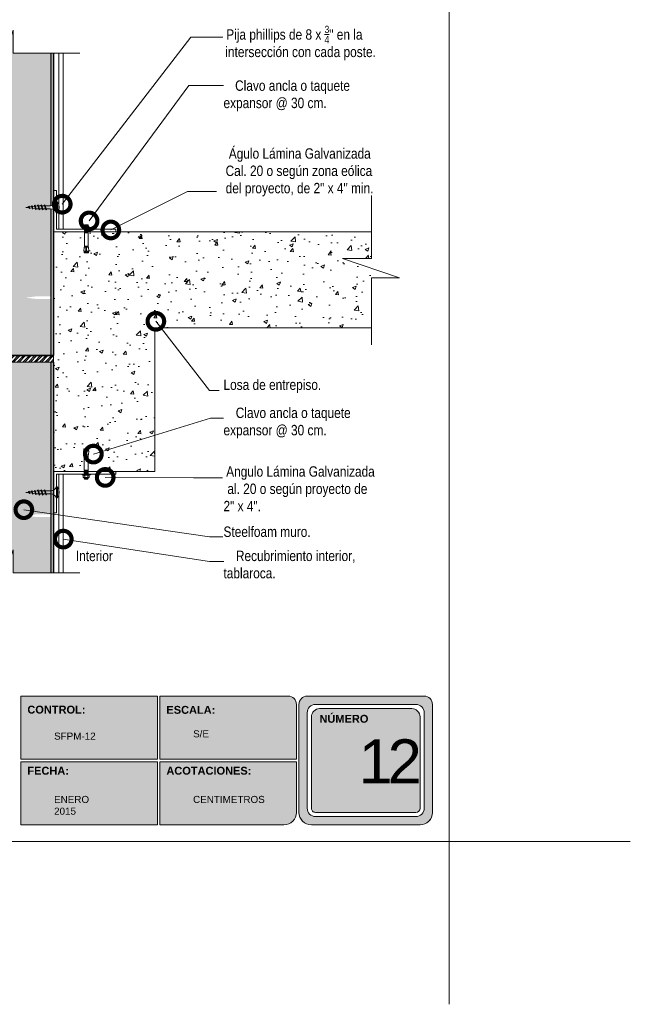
# Model space of a CAD drawing. Header units: millimetres. Extents: x 769.3 to 799.2, y 80.9 to 116.7.
# Tile 1 of 2: x 784.5 to 799.2, y 80.9 to 104.6. Entities that reach past the tile are written whole.
import ezdxf

# ---------------------------------------------------------------- set-up
doc = ezdxf.new("R2010")
doc.units = ezdxf.units.MM
doc.header["$LTSCALE"] = 0.025
doc.linetypes.add('DASHED2', pattern=[9.524999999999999, 6.35, -3.175])
doc.layers.get('0').update_dxf_attribs({"lineweight": 5})
for name, color, linetype, lineweight in [('00-ACERO', 4, 'Continuous', 15), ('ESTRUCTURA', 251, 'Continuous', 9), ('hatch', 252, 'Continuous', 0), ('LAMINA ACCESORIOS', 1, 'Continuous', 20), ('LAMINA PANEL', 151, 'Continuous', 25), ('PIJAS', 3, 'Continuous', 0), ('Recubrimientos', 254, 'Continuous', 15), ('STEELFOAM', 170, 'Continuous', 35), ('TEXTO', 7, 'DASHED2', 0), ('TEXTO CUADRO DATOS', 251, 'Continuous', 0)]:
    doc.layers.add(name, color=color, linetype=linetype, lineweight=lineweight)
doc.styles.add('Erika', font='techl___.ttf', dxfattribs={"height": 0.25})
doc.styles.get("Standard").update_dxf_attribs({"font": 'romand.shx'})
doc.dimstyles.new('Erika', dxfattribs={"dimtxt": 0.25, "dimasz": 0.8, "dimexe": 0.5, "dimexo": 0.5, "dimgap": 0, "dimtad": 0, "dimlfac": 0.1, "dimzin": 1, "dimdsep": 46, "dimtxsty": 'Erika', "dimblk": 'DOTSMALL', "dimcen": 2.5, "dimse1": 1, "dimse2": 1, "dimclrd": 252, "dimclre": 252, "dimclrt": 256, "dimadec": 0, "dimazin": 0, "dimtfac": 1, "dimtmove": 0, "dimatfit": 3, "dimldrblk": 'DOTSMALL', "dimfxl": 0, "dimlwd": 0, "dimlwe": 0, "dimarcsym": 0})

# ---------------------------------------------------------------- blocks, each defined once
blk = doc.blocks.new('Phillips 8 x 34')
at = {"layer": 'PIJAS'}
for p, q in [((-0.03111873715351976, -0.1322546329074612), (-0.03111873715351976, 0.1322546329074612)), ((-0.03111873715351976, 0.1322546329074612), (0, 0.1322546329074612)), ((0, -0.1322546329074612), (0, 0.1322546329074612)), ((0.1400343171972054, 0.0350085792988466), (0.2681992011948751, 0.0350085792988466)), ((0.2391474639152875, -0.05243507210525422), (0.2744091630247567, 0.05243504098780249)), ((0.248949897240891, -0.062237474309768), (0.2800685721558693, 0.06223744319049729)), ((0.2546092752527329, -0.05243507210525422), (0.2898709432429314, 0.05243504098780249)), ((0.2800686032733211, 0.06223744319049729), (0.2744091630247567, 0.05243500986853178)), ((0.2800685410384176, 0.06223744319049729), (0.2898709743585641, 0.05243500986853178)), ((0.2841510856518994, 0.0350085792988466), (0.3495186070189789, 0.0350085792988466)), ((0.3204122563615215, -0.05243510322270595), (0.3556739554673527, 0.05243504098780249)), ((0.330214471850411, -0.06223744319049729), (0.361333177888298, 0.062237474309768)), ((0.3358738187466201, -0.05243500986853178), (0.3711354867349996, 0.05243513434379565)), ((0.3613333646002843, 0.06223744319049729), (0.355673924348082, 0.05243500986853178)), ((0.3613333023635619, 0.06223744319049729), (0.3711357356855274, 0.05243500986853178)), ((0.3651121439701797, 0.0350085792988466), (0.4304289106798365, 0.0350085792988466)), ((0.4013204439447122, -0.05243500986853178), (0.4365821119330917, 0.05243510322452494)), ((0.4111226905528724, -0.06223738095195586), (0.4422413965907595, 0.06223756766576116)), ((0.4167824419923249, -0.05243507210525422), (0.4520441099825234, 0.05243504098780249)), ((0.4422418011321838, 0.06223744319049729), (0.4365823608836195, 0.05243500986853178)), ((0.4422417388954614, 0.06223744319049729), (0.4520441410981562, 0.05243500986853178)), ((0.4461845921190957, 0.03500851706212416), (0.4590088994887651, 0.03500851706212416)), ((0.5101103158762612, 0.02862083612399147), (0.4590088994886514, 0.03500851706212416)), ((0.4853157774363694, -0.04584511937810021), (0.5146938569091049, 0.04152683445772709)), ((0.4951180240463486, -0.05564752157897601), (0.520353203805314, 0.05132942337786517)), ((0.5007773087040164, -0.04584505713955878), (0.5301554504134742, 0.04152711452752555)), ((0.5125021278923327, 0.03500851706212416), (0.5189761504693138, 0.03500851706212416)), ((0.520353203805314, 0.05132957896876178), (0.5146937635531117, 0.04152717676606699)), ((0.5203534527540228, 0.05132933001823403), (0.5301558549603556, 0.04152689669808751)), ((0.580303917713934, 0.0198466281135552), (0.5248955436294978, 0.02677269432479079)), ((0.5634841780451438, -0.03121016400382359), (0.5840657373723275, 0.03000048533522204)), ((0.5732866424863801, -0.04101265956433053), (0.5897253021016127, 0.03980288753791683)), ((0.5789461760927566, -0.03121025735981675), (0.5995277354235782, 0.03000048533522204)), ((0.5897254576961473, 0.03980298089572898), (0.5840660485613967, 0.03000054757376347)), ((0.5897251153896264, 0.03980273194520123), (0.5995275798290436, 0.03000023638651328)), ((0.6507580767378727, 0.01103986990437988), (0.5951456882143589, 0.01799142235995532)), ((0.641653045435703, -0.01657530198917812), (0.6538483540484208, 0.01969414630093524)), ((0.6514554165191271, -0.02637773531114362), (0.6595077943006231, 0.02949664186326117)), ((0.6595078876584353, 0.02949670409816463), (0.6538484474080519, 0.01969427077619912)), ((0.657114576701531, -0.01657523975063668), (0.6693099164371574, 0.01969439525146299)), ((0.6595074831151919, 0.02949654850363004), (0.6693099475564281, 0.01969408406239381)), ((0.7390774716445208, -1.555936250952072e-07), (0.6655319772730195, 0.00919312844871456)), ((-0.03111873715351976, -0.1322546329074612), (0, -0.1322546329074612)), ((0.1400343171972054, -0.03500854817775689), (0.2447228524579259, -0.03500854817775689)), ((0.2489498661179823, -0.062237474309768), (0.2391474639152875, -0.05243507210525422)), ((0.2489498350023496, -0.062237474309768), (0.2546092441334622, -0.05243507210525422)), ((0.2604687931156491, -0.03500854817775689), (0.3260423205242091, -0.03500854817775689)), ((0.3302146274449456, -0.062237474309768), (0.3204122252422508, -0.05243507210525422)), ((0.3302146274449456, -0.062237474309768), (0.3358740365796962, -0.05243507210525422)), ((0.341704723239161, -0.03500854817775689), (0.4071799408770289, -0.03500854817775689)), ((0.4111230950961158, -0.062237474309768), (0.4013206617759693, -0.05243507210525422)), ((0.4111230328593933, -0.062237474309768), (0.4167824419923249, -0.05243504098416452)), ((0.4226419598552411, -0.03500854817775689), (0.4590111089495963, -0.03500854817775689)), ((0.4590093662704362, -0.0350087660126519), (0.4900536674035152, -0.03112822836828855)), ((0.4951183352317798, -0.05564752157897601), (0.4853158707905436, -0.04584505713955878)), ((0.4951182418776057, -0.05564752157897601), (0.5007776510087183, -0.04584511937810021)), ((0.5061336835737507, -0.0291182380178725), (0.5663521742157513, -0.02159092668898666)), ((0.5732867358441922, -0.04101272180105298), (0.5634842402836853, -0.03121025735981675)), ((0.573286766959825, -0.0410125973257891), (0.5789462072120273, -0.03121022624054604)), ((0.5826955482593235, -0.01954798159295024), (0.6428726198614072, -0.01202586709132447)), ((0.6514553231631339, -0.02637767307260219), (0.6416528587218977, -0.01657520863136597)), ((0.6514553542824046, -0.02637764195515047), (0.657114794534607, -0.01657523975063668)), ((0.6589657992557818, -0.0100141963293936), (0.7390774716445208, -1.555936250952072e-07))]:
    blk.add_line(p, q, dxfattribs=at)
at = {"layer": 'PIJAS', "linetype": 'ByBlock', "lineweight": 0}
blk.add_arc((0.2076005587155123, 0), 0.272906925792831, 151.0127863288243, 208.9872136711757, dxfattribs=at)
at = {"layer": 'PIJAS'}
for centre, start, end in [((0.1425436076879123, 0.1880696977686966), 201.3836139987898, 269.0608419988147), ((0.1425436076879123, -0.1880696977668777), 90.93910300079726, 158.6163309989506)]:
    blk.add_arc(centre, 0.1530816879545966, start, end, dxfattribs=at)
blk = doc.blocks.new('_DotSmall')
at = {"color": 0, "linetype": 'ByBlock', "const_width": 0.5}
blk.add_lwpolyline([(-0.0625, 0, 1), (0.0625, 0, 1)], format="xyb", close=True, dxfattribs=at)
blk = doc.blocks.new('PI-ANCL')
at = {"layer": 'PIJAS', "color": 152}
for p, q in [((-0.0001479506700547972, 0.02959035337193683), (0.01207160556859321, 0.02959035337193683)), ((-0.0001479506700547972, 0.02869344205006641), (-0.0001479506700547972, 0.02959035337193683)), ((0.00168298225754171, 0.03058682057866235), (0.00168298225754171, 0.03267531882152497)), ((0.002282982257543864, 0.03352828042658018), (0.009640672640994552, 0.03352828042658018)), ((0.002282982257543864, 0.03327531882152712), (0.003108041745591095, 0.03327531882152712)), ((0.002282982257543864, 0.0299868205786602), (0.003108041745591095, 0.0299868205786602)), ((0.002282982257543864, 0.02973385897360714), (0.009640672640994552, 0.02973385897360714)), ((0.003159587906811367, 0.03482408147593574), (0.003449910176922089, 0.03512607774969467)), ((0.003449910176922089, 0.03454582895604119), (0.003159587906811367, 0.03482408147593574)), ((0.003159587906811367, 0.03424383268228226), (0.003449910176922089, 0.03454582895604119)), ((0.003449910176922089, 0.03396558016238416), (0.003159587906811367, 0.03424383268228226)), ((0.003159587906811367, 0.03366358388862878), (0.003449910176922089, 0.03396558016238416)), ((0.003300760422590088, 0.03352828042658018), (0.003159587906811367, 0.03366358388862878)), ((0.003159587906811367, 0.0296018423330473), (0.003286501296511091, 0.02973385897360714)), ((0.003171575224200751, 0.02959035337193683), (0.003159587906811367, 0.0296018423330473)), ((0.003449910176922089, 0.03554760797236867), (0.008473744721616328, 0.03554760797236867)), ((0.003449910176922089, 0.03512607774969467), (0.003449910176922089, 0.03554760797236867)), ((0.003449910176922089, 0.03512607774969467), (0.008473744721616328, 0.0354051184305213)), ((0.003449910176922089, 0.03454582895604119), (0.008473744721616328, 0.03482486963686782)), ((0.003449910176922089, 0.03396558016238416), (0.008473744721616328, 0.03424462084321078)), ((0.003708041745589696, 0.03058682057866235), (0.003708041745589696, 0.03267531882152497)), ((0.004308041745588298, 0.03327531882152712), (0.007615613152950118, 0.03327531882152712)), ((0.004308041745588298, 0.0299868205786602), (0.007615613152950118, 0.0299868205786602)), ((0.006023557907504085, 0.03352828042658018), (0.008473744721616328, 0.0336643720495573)), ((0.00821561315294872, 0.03058682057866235), (0.00821561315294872, 0.03267531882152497)), ((0.008252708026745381, 0.02959035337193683), (0.008473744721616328, 0.02960263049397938)), ((0.008473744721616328, 0.0354051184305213), (0.008473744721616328, 0.03554760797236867)), ((0.008473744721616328, 0.0354051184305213), (0.008764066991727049, 0.0351268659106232)), ((0.008764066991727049, 0.0351268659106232), (0.008473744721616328, 0.03482486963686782)), ((0.008473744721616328, 0.03482486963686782), (0.008764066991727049, 0.03454661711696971)), ((0.008764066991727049, 0.03454661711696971), (0.008473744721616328, 0.03424462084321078)), ((0.008473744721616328, 0.03424462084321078), (0.008764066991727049, 0.03396636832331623)), ((0.008764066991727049, 0.03396636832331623), (0.008473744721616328, 0.0336643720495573)), ((0.008473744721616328, 0.0336643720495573), (0.008615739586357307, 0.03352828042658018)), ((0.008599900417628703, 0.02973385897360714), (0.008473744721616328, 0.02960263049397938)), ((0.008473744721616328, 0.02960263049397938), (0.00848655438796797, 0.02959035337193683)), ((0.008815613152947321, 0.03327531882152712), (0.009640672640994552, 0.03327531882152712)), ((0.008815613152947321, 0.0299868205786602), (0.009640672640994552, 0.0299868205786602)), ((0.01024067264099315, 0.03058682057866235), (0.01024067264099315, 0.03267531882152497)), ((0.01207160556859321, 0.02869344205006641), (0.01207160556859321, 0.02959035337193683)), ((-0.0001479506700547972, 0.02869344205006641), (0.01207160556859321, 0.02869344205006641)), ((0.003159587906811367, 0.02844134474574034), (0.003401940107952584, 0.02869344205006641)), ((0.003449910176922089, 0.02816309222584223), (0.003159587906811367, 0.02844134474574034)), ((0.003159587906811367, 0.0278610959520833), (0.003449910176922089, 0.02816309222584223)), ((0.003449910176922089, 0.02758284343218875), (0.003159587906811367, 0.0278610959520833)), ((0.003159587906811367, 0.02728084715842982), (0.003449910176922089, 0.02758284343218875)), ((0.003449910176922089, 0.02700259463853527), (0.003159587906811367, 0.02728084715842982)), ((0.003159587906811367, 0.02670059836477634), (0.003449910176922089, 0.02700259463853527)), ((0.003449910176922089, 0.02642234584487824), (0.003159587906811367, 0.02670059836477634)), ((0.003159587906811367, 0.02612034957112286), (0.003449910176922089, 0.02642234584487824)), ((0.003449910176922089, 0.02584209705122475), (0.003159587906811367, 0.02612034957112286)), ((0.003159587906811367, 0.02554010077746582), (0.003449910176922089, 0.02584209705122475)), ((0.003449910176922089, 0.02526184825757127), (0.003159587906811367, 0.02554010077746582)), ((0.003159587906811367, 0.02495985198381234), (0.003449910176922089, 0.02526184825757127)), ((0.003449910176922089, 0.02468159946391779), (0.003159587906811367, 0.02495985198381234)), ((0.003159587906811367, 0.02437960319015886), (0.003449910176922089, 0.02468159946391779)), ((0.003449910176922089, 0.02410135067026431), (0.003159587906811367, 0.02437960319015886)), ((0.003159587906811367, 0.02379935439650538), (0.003449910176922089, 0.02410135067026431)), ((0.003449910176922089, 0.02352110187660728), (0.003159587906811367, 0.02379935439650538)), ((0.003449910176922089, 0.02304141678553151), (0.003159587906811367, 0.02276316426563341)), ((0.003159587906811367, 0.02276316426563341), (0.008764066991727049, 0.02276316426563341)), ((0.003159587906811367, 0.0004031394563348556), (0.003159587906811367, 0.02276316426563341)), ((0.003449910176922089, 0.02816309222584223), (0.008473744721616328, 0.02844213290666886)), ((0.003449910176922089, 0.02758284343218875), (0.008473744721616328, 0.02786188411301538)), ((0.003449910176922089, 0.02700259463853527), (0.008473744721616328, 0.0272816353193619)), ((0.003449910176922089, 0.02642234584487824), (0.008473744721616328, 0.02670138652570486)), ((0.003449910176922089, 0.02584209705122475), (0.008473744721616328, 0.02612113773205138)), ((0.003449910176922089, 0.02526184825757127), (0.008473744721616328, 0.0255408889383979)), ((0.003449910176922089, 0.02468159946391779), (0.008473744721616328, 0.02496064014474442)), ((0.003449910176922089, 0.02468159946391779), (0.008473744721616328, 0.02496064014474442)), ((0.003449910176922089, 0.02410135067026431), (0.008473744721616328, 0.02438039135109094)), ((0.003449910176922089, 0.02410135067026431), (0.008473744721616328, 0.02438039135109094)), ((0.003449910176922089, 0.02352110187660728), (0.008473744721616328, 0.0238001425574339)), ((0.003449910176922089, 0.02352110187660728), (0.003449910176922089, 0.02304141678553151)), ((0.003449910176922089, 0.02304141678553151), (0.008473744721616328, 0.02304141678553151)), ((0.008715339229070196, 0.02869344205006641), (0.008473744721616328, 0.02844213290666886)), ((0.008473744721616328, 0.02844213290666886), (0.008764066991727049, 0.02816388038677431)), ((0.008764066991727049, 0.02816388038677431), (0.008473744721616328, 0.02786188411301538)), ((0.008473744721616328, 0.02786188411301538), (0.008764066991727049, 0.02758363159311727)), ((0.008764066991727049, 0.02758363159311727), (0.008473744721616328, 0.0272816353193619)), ((0.008473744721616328, 0.0272816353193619), (0.008764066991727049, 0.02700338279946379)), ((0.008764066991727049, 0.02700338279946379), (0.008473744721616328, 0.02670138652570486)), ((0.008473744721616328, 0.02670138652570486), (0.008764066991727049, 0.02642313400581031)), ((0.008764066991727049, 0.02642313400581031), (0.008473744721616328, 0.02612113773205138)), ((0.008473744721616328, 0.02612113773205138), (0.008764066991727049, 0.02584288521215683)), ((0.008764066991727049, 0.02584288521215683), (0.008473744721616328, 0.0255408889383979)), ((0.008473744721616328, 0.0255408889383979), (0.008764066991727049, 0.02526263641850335)), ((0.008764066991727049, 0.02526263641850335), (0.008473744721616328, 0.02496064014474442)), ((0.008473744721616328, 0.02496064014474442), (0.008764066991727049, 0.02468238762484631)), ((0.008764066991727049, 0.02468238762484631), (0.008473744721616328, 0.02438039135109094)), ((0.008473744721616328, 0.02438039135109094), (0.008764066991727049, 0.02410213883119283)), ((0.008764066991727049, 0.02410213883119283), (0.008473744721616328, 0.0238001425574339)), ((0.008473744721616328, 0.0238001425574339), (0.008473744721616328, 0.02304141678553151)), ((0.008473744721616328, 0.02304141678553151), (0.008764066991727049, 0.02276316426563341)), ((0.008764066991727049, 0.0004031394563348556), (0.008764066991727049, 0.02276316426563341)), ((0.002160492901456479, -0.005875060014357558), (0.002596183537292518, 0.0004031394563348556)), ((0.002596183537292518, 0.0004031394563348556), (0.009327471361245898, 0.0004031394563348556)), ((0.003159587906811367, 0.002361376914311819), (0.008764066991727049, 0.002361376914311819)), ((0.00555571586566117, 2.104361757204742e-05), (0.006367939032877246, 2.104361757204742e-05)), ((0.00555571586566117, 2.104361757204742e-05), (0.00555571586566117, -0.005875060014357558)), ((0.006367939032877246, 2.104361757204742e-05), (0.006367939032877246, -0.005875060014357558)), ((0.009763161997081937, -0.005875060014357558), (0.009327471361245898, 0.0004031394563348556)), ((0.00555571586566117, -0.005875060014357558), (0.002160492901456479, -0.005875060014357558)), ((0.002451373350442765, -0.007143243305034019), (0.002633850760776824, -0.005875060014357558)), ((0.002451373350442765, -0.007143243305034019), (0.009472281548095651, -0.007143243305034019)), ((0.002451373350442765, -0.008411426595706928), (0.002633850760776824, -0.007143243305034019)), ((0.002451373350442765, -0.008411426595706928), (0.009472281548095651, -0.008411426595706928)), ((0.006367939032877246, -0.005875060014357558), (0.009763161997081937, -0.005875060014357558)), ((0.009472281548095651, -0.007143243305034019), (0.00928980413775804, -0.005875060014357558)), ((0.009472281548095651, -0.008411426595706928), (0.00928980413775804, -0.007143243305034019))]:
    blk.add_line(p, q, dxfattribs=at)
for centre, start, end in [((0.002282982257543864, 0.03292828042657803), 90.00000000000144, 180), ((0.002282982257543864, 0.03267531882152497), 90, 180.0000000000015), ((0.002282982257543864, 0.03058682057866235), 180.0000000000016, 269.9999999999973), ((0.002282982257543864, 0.0303338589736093), 180, 270.0000000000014), ((0.003108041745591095, 0.03267531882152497), 0, 90.00000000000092), ((0.003108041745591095, 0.03058682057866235), 269.9999999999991, 359.9999999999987), ((0.004308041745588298, 0.03267531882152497), 90, 179.9999999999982), ((0.004308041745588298, 0.03058682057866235), 179.9999999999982, 269.9999999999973), ((0.007615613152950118, 0.03267531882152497), 1.831999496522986e-12, 90), ((0.007615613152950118, 0.03058682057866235), 269.9999999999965, 0), ((0.008815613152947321, 0.03267531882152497), 90, 180.0000000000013), ((0.008815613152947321, 0.03058682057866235), 180.0000000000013, 269.9999999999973), ((0.009640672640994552, 0.03292828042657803), 0, 90.00000000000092), ((0.009640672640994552, 0.03267531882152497), 0, 90), ((0.009640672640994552, 0.03058682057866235), 269.9999999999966, 0), ((0.009640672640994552, 0.0303338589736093), 270.0000000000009, 0)]:
    blk.add_arc(centre, 0.0006000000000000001, start, end, dxfattribs=at)

msp = doc.modelspace()

# ---------------------------------------------------------------- hatches: boundary and pattern name
h = msp.add_hatch(color=253)
h.paths.add_polyline_path([(791.4293647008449, 88.32670792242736, 0.4142135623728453), (791.229364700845, 88.12670792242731), (791.229364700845, 85.5267079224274, 0.4142135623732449), (791.5293647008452, 85.22670792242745), (794.1487619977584, 85.22670792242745, 0.4142135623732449), (794.4487619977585, 85.5267079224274), (794.4487619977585, 88.12670792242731, 0.4142135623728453), (794.2487619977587, 88.32670792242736)])
h.paths.add_polyline_path([(794.2487619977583, 87.9267079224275), (794.2487619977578, 85.62670792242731, -0.4142135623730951), (794.048761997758, 85.42670792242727), (791.6293647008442, 85.42670792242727, -0.4142135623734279), (791.4293647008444, 85.62670792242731), (791.4293647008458, 87.9267079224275, -0.4142135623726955), (791.6293647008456, 88.12670792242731), (794.0487619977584, 88.12670792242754, -0.4142135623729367)], flags=16)
h.paths.add_polyline_path([(794.1487619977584, 87.82670792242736), (794.1487619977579, 85.62670792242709, -0.4142135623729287), (794.048761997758, 85.5267079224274), (791.6293647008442, 85.5267079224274, -0.4142135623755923), (791.5293647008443, 85.62670792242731), (791.5293647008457, 87.82670792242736, -0.4142135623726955), (791.7293647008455, 88.0267079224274), (793.9487619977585, 88.0267079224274, -0.4142135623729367)], flags=0)
h.paths.add_polyline_path([(792.1337151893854, 87.73336851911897), (793.4362390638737, 87.73336851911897), (793.4362390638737, 85.47722936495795), (792.1337151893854, 85.47722936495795)], flags=8)
h.paths.add_polyline_path([(791.6771407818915, 89.512138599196), (792.921472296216, 89.512138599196), (792.921472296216, 89.22065838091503), (791.6771407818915, 89.22065838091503)], flags=9)
h = msp.add_hatch(color=253)
h.paths.add_polyline_path([(787.8184053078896, 86.80670792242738), (787.8184053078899, 88.32670792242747), (784.5274459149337, 88.32670792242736), (784.5274459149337, 86.80670792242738)])
h.paths.add_polyline_path([(787.8184053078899, 86.74670792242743), (784.5274459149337, 86.74670792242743), (784.5274459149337, 85.22670792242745), (787.818405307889, 85.22670792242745)])
h.paths.add_polyline_path([(787.8784053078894, 86.74670792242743), (787.8784053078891, 85.22670792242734), (790.8693647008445, 85.22670792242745, 0.4142135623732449), (791.1693647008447, 85.5267079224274), (791.1693647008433, 86.74670792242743)])
h.paths.add_polyline_path([(787.8784053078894, 88.32670792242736), (787.8784053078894, 86.80670792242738), (791.1693647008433, 86.8067079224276), (791.1693647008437, 88.12670792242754, 0.414213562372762), (790.9693647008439, 88.32670792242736)])
at = {"layer": '00-ACERO', "linetype": 'ByBlock', "lineweight": 0, "ltscale": 2}
h = msp.add_hatch(dxfattribs=at)
h.set_pattern_fill('ANSI32', color=256, scale=0.01)
h.set_pattern_definition([(45, (0, 0), (-0.06735192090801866, 0.06735192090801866), []), (45, (0.04490130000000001, 0), (-0.06735192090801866, 0.06735192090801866), [])])
h.paths.add_polyline_path([(785.3152085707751, 96.52935600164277), (782.9795918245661, 96.52935600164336), (782.9795918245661, 96.37306493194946), (783.5731967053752, 96.37306493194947), (785.3152085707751, 96.37306493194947)])
at = {"layer": 'hatch', "linetype": 'ByBlock', "lineweight": 0}
h = msp.add_hatch(dxfattribs=at)
h.set_pattern_fill('HONEY', color=256, scale=0.034)
h.set_pattern_definition([(0, (252.2500880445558, -161.8502693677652), (0.161925, 0.09348744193), [0.10795, -0.2159]), (120, (252.2500880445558, -161.8502693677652), (-0.1619249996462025, 0.09348744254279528), [0.1079499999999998, -0.2158999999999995]), (59.99999999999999, (252.2500880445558, -161.8502693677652), (3.537975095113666e-10, 0.1869748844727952), [-0.2159, 0.10795])])
edge = h.paths.add_edge_path()
edge.add_arc((785.2392873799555, 97.73480943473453), 0.1530816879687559, 86.51746872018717, 89.06084199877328)
edge.add_line((785.2417964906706, 97.88787055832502), (784.9228220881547, 97.88787061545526))
edge.add_line((784.9228220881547, 97.88787061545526), (784.6427535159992, 97.92287928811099))
edge.add_line((784.6427535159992, 97.92287928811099), (784.9228198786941, 97.95788768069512))
edge.add_line((784.9228198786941, 97.95788768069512), (785.2417966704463, 97.95788768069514))
edge.add_arc((785.2417966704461, 98.10733540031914), 0.1494477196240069, 270.0000000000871, 272.6038922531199)
edge.add_line((785.2485862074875, 97.95804198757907), (785.2485862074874, 103.8117146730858))
edge.add_line((785.2485862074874, 103.8117146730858), (784.3370856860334, 103.8117146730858))
edge.add_line((784.3370856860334, 103.8117146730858), (784.3370856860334, 104.366254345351))
edge.add_line((784.3370856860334, 104.366254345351), (783.9580983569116, 103.2445499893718))
edge.add_line((783.9580983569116, 103.2445499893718), (783.9580983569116, 103.811714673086))
edge.add_line((783.9580983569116, 103.811714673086), (783.6398190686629, 103.8117146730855))
edge.add_line((783.6398190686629, 103.8117146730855), (783.6398190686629, 96.52935600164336))
edge.add_line((783.6398190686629, 96.52935600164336), (785.2485862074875, 96.52935600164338))
edge.add_line((785.2485862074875, 96.52935600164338), (785.2485862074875, 97.88760843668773))
edge = h.paths.add_edge_path()
edge.add_arc((785.239287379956, 92.48520834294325), 0.1530816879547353, 86.51746872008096, 89.0608419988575)
edge.add_line((785.2417964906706, 92.63826946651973), (784.922822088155, 92.63826952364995))
edge.add_line((784.922822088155, 92.63826952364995), (784.6427535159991, 92.67327819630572))
edge.add_line((784.6427535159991, 92.67327819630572), (784.9228198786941, 92.70828658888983))
edge.add_line((784.9228198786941, 92.70828658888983), (785.2417966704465, 92.70828658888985))
edge.add_arc((785.2417966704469, 92.85773430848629), 0.1494477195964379, 269.9999999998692, 272.6038922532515)
edge.add_line((785.2485862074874, 92.70844089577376), (785.2485862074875, 96.37306493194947))
edge.add_line((785.2485862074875, 96.37306493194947), (783.6398190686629, 96.37306493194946))
edge.add_line((783.6398190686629, 96.37306493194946), (783.6398190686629, 91.29432618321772))
edge.add_line((783.6398190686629, 91.29432618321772), (783.9580983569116, 91.29432618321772))
edge.add_line((783.9580983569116, 91.29432618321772), (783.9580983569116, 90.72716149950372))
edge.add_line((783.9580983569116, 90.72716149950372), (784.3370856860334, 91.84886585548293))
edge.add_line((784.3370856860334, 91.84886585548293), (784.3370856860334, 91.29432618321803))
edge.add_line((784.3370856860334, 91.29432618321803), (785.2485862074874, 91.29432618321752))
edge.add_line((785.2485862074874, 91.29432618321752), (785.2485862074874, 92.63800734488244))
h = msp.add_hatch(dxfattribs=at)
h.set_pattern_fill('AR-CONC', color=256, scale=0.005)
h.set_pattern_definition([(49.99999999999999, (0, 0), (0.91092334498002, -0.07969542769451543), [0.09525, -1.04775]), (355, (0, 0), (-0.1762171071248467, 0.9552842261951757), [0.0762, -0.83820292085]), (100.4514447, (0.075910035, -0.0066412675), (0.7347062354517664, 0.8755887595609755), [0.080950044, -0.8904512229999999]), (46.18420000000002, (0, 0.254), (1.35539520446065, -0.2102116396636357), [0.142875, -1.571625]), (96.63555760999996, (0.1129495, 0.2364825), (1.187020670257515, 1.237130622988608), [0.1214251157, -1.3356780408]), (351.1841511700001, (0, 0.254), (1.187020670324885, 1.237130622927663), [0.11429983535, -1.2572986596]), (21, (0.127, 0.1905), (0.7580719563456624, -0.5113259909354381), [0.09525, -1.04775]), (326.0000000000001, (0.127, 0.1905), (0.3090101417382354, 0.9209398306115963), [0.0762, -0.8382]), (71.45144499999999, (0.190172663, 0.1478895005), (1.067082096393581, 0.4096138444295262), [0.08095004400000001, -0.8904496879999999]), (37.50000000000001, (0, 0), (0.01544301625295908, 0.4227751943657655), [0, -0.82804, 0, -0.8509000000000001, 0, -0.8413750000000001]), (7.499999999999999, (0, 0), (0.3340983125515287, 0.5009028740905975), [0, -0.48514, 0, -0.80899, 0, -0.320675]), (327.5, (-0.28321, 0), (0.677952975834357, -0.02864371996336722), [0, -0.3175, 0, -0.9906, 0, -1.31445]), (317.5, (-0.41021, 0), (0.7406459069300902, 0.1271324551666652), [0, -0.41275, 0, -0.65786, 0, -0.93345])])
h.paths.add_polyline_path([(792.2819394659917, 98.86602129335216), (792.9771412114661, 98.86602129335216), (792.9771412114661, 99.50525839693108), (786.9130261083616, 99.50525839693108), (786.8151188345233, 99.5050654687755), (786.8151188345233, 99.50525839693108), (786.1494269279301, 99.50525839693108), (786.1410805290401, 99.49657638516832), (786.1410805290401, 99.48491081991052), (786.1455442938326, 99.48063263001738), (786.1455442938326, 99.13684263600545), (786.1542067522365, 99.13684263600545), (786.1609055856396, 99.04031402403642), (786.1536276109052, 99.04031402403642), (786.1564332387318, 99.02081544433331), (786.1564332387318, 99.00131686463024), (786.0484853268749, 99.00131686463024), (786.0512909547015, 99.02081544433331), (786.0484853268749, 99.02081544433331), (786.0512909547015, 99.04031402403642), (786.0440129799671, 99.04031402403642), (786.0507118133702, 99.13684263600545), (786.0593742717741, 99.13684263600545), (786.0593742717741, 99.49203814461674), (786.0638380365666, 99.49228607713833), (786.0503030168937, 99.50525839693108), (785.3152085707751, 99.50525839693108), (785.3152085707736, 93.7395623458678), (786.0515840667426, 93.7395623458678), (786.0601721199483, 93.748495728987), (786.0601721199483, 93.76099454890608), (786.0553895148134, 93.76557832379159), (786.0553895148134, 94.13392474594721), (786.0461083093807, 94.13392474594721), (786.0389309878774, 94.23734825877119), (786.0467288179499, 94.23734825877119), (786.0437227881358, 94.25823959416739), (786.0437227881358, 94.27913092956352), (786.1593812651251, 94.27913092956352), (786.1563752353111, 94.25823959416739), (786.1593812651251, 94.25823959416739), (786.1563752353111, 94.23734825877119), (786.1641730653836, 94.23734825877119), (786.1569957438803, 94.13392474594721), (786.1477145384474, 94.13392474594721), (786.1477145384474, 93.753358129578), (786.1429319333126, 93.75309248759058), (786.1570489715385, 93.7395623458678), (787.7546310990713, 93.7395623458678), (787.7546310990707, 97.19895839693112), (792.9771412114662, 97.19895839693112), (792.9771412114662, 98.40147781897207), (793.656867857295, 98.40147781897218)])

# ---------------------------------------------------------------- linework, layer by layer
at = {"lineweight": 0}
for p, q in [((785.3152085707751, 99.50525839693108), (785.3152085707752, 99.50525839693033)), ((785.3152085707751, 99.50525839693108), (792.9771412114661, 99.50525839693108)), ((787.7546310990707, 97.19895839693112), (792.9771412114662, 97.19895839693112))]:
    msp.add_line(p, q, dxfattribs=at)
at = {"linetype": 'ByBlock', "lineweight": 0}
msp.add_line((785.3152085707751, 96.5293560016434), (785.3152085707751, 96.37306493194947), dxfattribs=at)
at = {"color": 253}
for p, q in [((784.5274459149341, 86.80670792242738), (784.5274459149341, 88.32670792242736)), ((787.8184053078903, 88.32670792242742), (784.5274459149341, 88.32670792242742)), ((787.8184053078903, 86.80670792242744), (787.8184053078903, 88.32670792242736)), ((787.8784053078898, 86.80670792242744), (787.8784053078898, 88.32670792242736)), ((790.9693647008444, 88.32670792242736), (787.8784053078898, 88.32670792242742)), ((794.2487619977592, 88.32670792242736), (791.4293647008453, 88.32670792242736)), ((791.1693647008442, 88.12670792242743), (791.1693647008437, 86.80670792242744)), ((791.2293647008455, 88.12670792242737), (791.2293647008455, 85.52670792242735)), ((794.0487619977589, 88.12670792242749), (791.629364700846, 88.12670792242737)), ((793.948761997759, 88.02670792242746), (791.729364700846, 88.02670792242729)), ((794.448761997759, 85.52670792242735), (794.448761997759, 88.12670792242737)), ((791.4293647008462, 87.9267079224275), (791.4293647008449, 85.62670792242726)), ((791.5293647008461, 87.82670792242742), (791.5293647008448, 85.6267079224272)), ((794.1487619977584, 85.62670792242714), (794.1487619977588, 87.82670792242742)), ((794.2487619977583, 85.6267079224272), (794.2487619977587, 87.92670792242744)), ((787.8184053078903, 86.80670792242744), (784.5274459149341, 86.80670792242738)), ((791.1693647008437, 86.80670792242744), (787.8784053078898, 86.80670792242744)), ((784.5274459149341, 85.22670792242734), (784.5274459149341, 86.74670792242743)), ((787.8184053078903, 86.74670792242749), (784.5274459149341, 86.74670792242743)), ((787.8184053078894, 85.22670792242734), (787.8184053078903, 86.74670792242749)), ((787.8784053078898, 85.22670792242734), (787.8784053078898, 86.74670792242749)), ((791.1693647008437, 86.74670792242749), (787.8784053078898, 86.74670792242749)), ((791.1693647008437, 86.74670792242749), (791.1693647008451, 85.52670792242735)), ((791.6293647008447, 85.52670792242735), (794.0487619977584, 85.52670792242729)), ((791.6293647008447, 85.42670792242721), (794.0487619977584, 85.42670792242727)), ((787.8184053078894, 85.22670792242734), (784.5274459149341, 85.22670792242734)), ((790.8693647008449, 85.22670792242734), (787.8784053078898, 85.22670792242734)), ((794.1487619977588, 85.22670792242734), (791.5293647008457, 85.22670792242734)), ((791.5293647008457, 85.22670792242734), (794.1487619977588, 85.22670792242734))]:
    msp.add_line(p, q, dxfattribs=at)
at = {"color": 254}
for p, q in [((794.8487619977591, 84.82670792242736), (799.2186789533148, 84.82670792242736)), ((794.8487619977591, 80.90532776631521), (794.8487619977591, 84.82670792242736))]:
    msp.add_line(p, q, dxfattribs=at)
msp.add_lwpolyline([(773.2587619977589, 84.82670792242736), (794.8487619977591, 84.82670792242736), (794.8487619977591, 112.7667079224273), (773.2587619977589, 112.7667079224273)], close=True, dxfattribs=at)
at = {"linetype": 'ByBlock', "lineweight": 0}
for points in [[(786.059519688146, 93.7395623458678), (785.3152085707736, 93.7395623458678), (785.3152085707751, 99.50525839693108)], [(787.7546310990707, 97.19895839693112), (787.7546310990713, 93.7395623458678), (786.1470756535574, 93.7395623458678)]]:
    msp.add_lwpolyline(points, dxfattribs=at)
at = {"color": 253}
for centre, radius, start, end in [((790.9693647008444, 88.12670792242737), 0.2, 1.628443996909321e-11, 90), ((791.4293647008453, 88.12670792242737), 0.2, 90, 180), ((794.2487619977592, 88.12670792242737), 0.2, 0, 90), ((791.629364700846, 87.92670792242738), 0.2, 90, 179.9999999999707), ((791.729364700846, 87.8267079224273), 0.2, 90, 179.9999999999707), ((793.948761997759, 87.82670792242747), 0.2, 359.9999999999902, 90), ((794.0487619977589, 87.9267079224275), 0.2, 359.9999999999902, 90), ((791.6293647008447, 85.62670792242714), 0.1999999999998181, 179.9999999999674, 270), ((791.6293647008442, 85.62670792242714), 0.0999999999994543, 179.9999999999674, 270.0000000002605), ((794.0487619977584, 85.62670792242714), 0.1999999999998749, 270, 1.628443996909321e-11), ((794.0487619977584, 85.6267079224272), 0.09999999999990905, 270, 359.9999999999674), ((790.8693647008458, 85.52670792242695), 0.3, 269.9999999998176, 7.490842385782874e-11), ((791.5293647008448, 85.52670792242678), 0.3, 179.9999999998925, 270.0000000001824), ((791.5293647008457, 85.5267079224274), 0.3000000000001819, 180.0000000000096, 270), ((794.1487619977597, 85.52670792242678), 0.3, 269.9999999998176, 1.074773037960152e-10), ((794.1487619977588, 85.5267079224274), 0.3000000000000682, 270, 359.9999999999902)]:
    msp.add_arc(centre, radius, start, end, dxfattribs=at)
at = {"layer": 'ESTRUCTURA', "linetype": 'ByBlock', "lineweight": 0, "ltscale": 2}
for p, q in [((785.3152085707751, 99.50525839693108), (785.3152085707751, 100.5052583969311)), ((785.3152085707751, 93.7395623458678), (785.3152085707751, 92.7395623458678))]:
    msp.add_line(p, q, dxfattribs=at)
at = {"layer": 'hatch', "linetype": 'ByBlock', "lineweight": 0}
for points in [[(782.3461863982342, 103.8117146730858), (783.9580983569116, 103.8117146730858), (783.9580983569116, 103.2445499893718), (784.3370856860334, 104.366254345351), (784.3370856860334, 103.8117146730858), (785.948997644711, 103.8117146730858)], [(792.9771412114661, 100.3866343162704), (792.9771412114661, 98.86602129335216), (792.2819394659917, 98.86602129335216), (793.656867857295, 98.40147781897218), (792.9771412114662, 98.40147781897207), (792.9771412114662, 96.78397179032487)], [(782.3461863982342, 91.29432618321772), (783.9580983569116, 91.29432618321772), (783.9580983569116, 90.72716149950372), (784.3370856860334, 91.84886585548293), (784.3370856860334, 91.29432618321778), (785.948997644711, 91.29432618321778)]]:
    msp.add_lwpolyline(points, dxfattribs=at)
at = {"layer": 'LAMINA ACCESORIOS'}
for points in [[(786.9130261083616, 99.50525839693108), (786.8151188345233, 99.5050654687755), (786.8151188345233, 99.57168783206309), (785.3818309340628, 99.5718807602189), (785.3818309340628, 100.5052583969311), (785.3152085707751, 100.5052583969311), (785.3152085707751, 100.1524601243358)], [(785.3152085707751, 100.0430367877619), (785.3152085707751, 99.50525839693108), (786.9130261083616, 99.50525839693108)], [(786.1470756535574, 93.7395623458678), (786.8151188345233, 93.7395623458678), (786.8151188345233, 93.67310507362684), (785.3818309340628, 93.67293998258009), (785.3818309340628, 92.7395623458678), (785.3152085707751, 92.73956234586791), (785.3152085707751, 93.17739967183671)]]:
    msp.add_lwpolyline(points, dxfattribs=at)
at = {"layer": 'LAMINA PANEL', "extrusion": (0, 0, -1)}
for p, q in [((785.2485862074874, 103.8117146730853), (785.2485862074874, 100.1333408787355)), ((785.2485862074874, 100.0629073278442), (785.2485862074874, 96.5293560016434)), ((785.3152085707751, 100.0430367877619), (785.3152085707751, 96.5293560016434)), ((785.2485862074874, 96.37306493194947), (785.2485862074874, 91.29432618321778)), ((785.3152085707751, 96.37306493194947), (785.3152085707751, 94.62845807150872))]:
    msp.add_line(p, q, dxfattribs=at)
at = {"layer": 'LAMINA PANEL', "linetype": 'ByBlock', "lineweight": 0}
msp.add_line((785.3152085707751, 96.37306493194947), (783.5731967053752, 96.37306493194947), dxfattribs=at)
at = {"layer": 'Recubrimientos', "linetype": 'ByBlock', "lineweight": 0}
for p, q in [((785.441463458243, 103.8117146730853), (785.441463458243, 99.5718807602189)), ((785.548997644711, 103.8117146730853), (785.548997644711, 99.57188076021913)), ((785.4414634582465, 93.67293998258), (785.441463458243, 91.29432618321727)), ((785.5489976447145, 93.67293998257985), (785.548997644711, 91.29432618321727))]:
    msp.add_line(p, q, dxfattribs=at)
at = {"layer": 'STEELFOAM', "extrusion": (0, 0, -1)}
for p, q in [((785.3152085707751, 103.8117146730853), (785.3152085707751, 96.5293560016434)), ((785.3152085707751, 96.37306493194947), (785.3152085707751, 91.29432618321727))]:
    msp.add_line(p, q, dxfattribs=at)
at = {"layer": 'STEELFOAM', "linetype": 'ByBlock'}
msp.add_line((782.9256864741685, 96.52935600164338), (785.3152085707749, 96.52935600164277), dxfattribs=at)

# ---------------------------------------------------------------- block references
at = {"layer": 'PIJAS', "linetype": 'ByBlock', "lineweight": 0, "xscale": -1}
for p in [(785.3818309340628, 100.0981778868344), (785.3818309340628, 93.23254077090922)]:
    msp.add_blockref('Phillips 8 x 34', p, dxfattribs=at)
at = {"layer": 'PIJAS', "xscale": 15.37520628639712, "yscale": 15.37520628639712, "zscale": 15.37520628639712}
msp.add_blockref('PI-ANCL', (786.0107949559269, 99.13064428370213), dxfattribs=at)
at = {"layer": 'PIJAS', "xscale": 16.47343530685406, "yscale": 16.47343530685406, "zscale": 16.47343530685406, "rotation": 180}
msp.add_blockref('PI-ANCL', (786.1997638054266, 94.14056583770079), dxfattribs=at)

# ---------------------------------------------------------------- texts
at = {"layer": 'TEXTO', "linetype": 'ByBlock', "lineweight": 0, "char_height": 0.25, "attachment_point": 1, "style": 'Erika'}
for s, insert, width in [('\\A1;{\\W0.830128; }Pija phillips de 8 x {\\H0.7x;\\S3/4;}" en la\\P{\\W0.443427; }intersección con cada poste.', (789.410854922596, 104.4703738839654), 4.839459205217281), ('\\A1;{\\W1.6081; }Águlo Lámina Galvanizada \\P{\\W0.610661; }Cal. 20 o según zona eólica \\P{\\W0.666927; }del proyecto, de 2" x 4" min.', (789.410854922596, 101.5198369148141), 4.879582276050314), ('\\A1;{\\W0.818514; }Angulo Lámina Galvanizada \\P{\\W1.17657; }al. 20 o según proyecto de \\P2" x 4".', (789.410854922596, 93.86166418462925), 4.845788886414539), ('{\\W3.76175; }Recubrimiento interior,\\Ptablaroca.', (789.410854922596, 91.83004128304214), 4.827006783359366)]:
    msp.add_mtext(s, dxfattribs=dict(at, insert=insert, width=width))
at = {"layer": 'TEXTO', "linetype": 'ByBlock', "lineweight": 0, "ltscale": 2, "char_height": 0.25, "attachment_point": 1, "style": 'Erika'}
for s, insert, width in [('{\\W3.51686; }Clavo ancla o taquete \\Pexpansor @ 30 cm.', (789.410854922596, 103.1543843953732), 4.824263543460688), ('{\\W3.7104; }Clavo ancla o taquete\\Pexpansor @ 30 cm.', (789.410854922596, 95.27457052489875), 4.879582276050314)]:
    msp.add_mtext(s, dxfattribs=dict(at, insert=insert, width=width))
at = {"layer": 'TEXTO', "linetype": 'ByBlock', "lineweight": 0, "char_height": 0.25, "attachment_point": 1, "style": 'Erika'}
for s, insert in [('Losa de entrepiso.', (789.410854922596, 95.95130331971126)), ('{\\C30;Steelfoam }muro.', (789.410854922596, 92.41100963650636)), ('Interior', (785.852445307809, 91.82783391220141))]:
    msp.add_mtext(s, dxfattribs=dict(at, insert=insert))
at = {"layer": 'TEXTO CUADRO DATOS', "attachment_point": 1}
for s, insert, char_height, width in [('{\\fArial|b1|i0|c0|p34;CONTROL:}', (784.6834479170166, 88.09704631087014), 0.19, 0.003231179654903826), ('{\\fArial|b1|i0|c0|p34;ESCALA:}', (788.0344073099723, 88.09158905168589), 0.19, 0.003231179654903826), ('{\\fArial|b1|i0|c0|p34;NÚMERO}', (791.724640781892, 87.87558772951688), 0.19, 0.003231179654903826), ('{\\fArial|b0|i0|c0|p34;S/E}', (788.6779123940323, 87.50437082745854), 0.17, 0.003231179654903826), ('{\\fArial|b0|i0|c0|p34;SFPM-12}', (785.3269530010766, 87.44891432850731), 0.17, 0.003231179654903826), ('{\\fArial|b0|i0|c0|p34;\\T0.75;12}', (792.6685711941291, 87.28615526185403), 1.060422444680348, 0.00456855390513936), ('{\\fArial|b1|i0|c0|p34;FECHA:}', (784.6834479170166, 86.62524224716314), 0.19, 0.003231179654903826), ('{\\fArial|b1|i0|c0|p34;ACOTACIONES:}', (788.0344073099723, 86.62524224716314), 0.19, 0.003231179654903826), ('{\\fArial|b0|i0|c0|p34;ENERO 2015}', (785.3269530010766, 85.92437082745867), 0.17, 0.003231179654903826), ('{\\fArial|b0|i0|c0|p34;CENTIMETROS}', (788.6779123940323, 85.92437082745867), 0.17, 0.003231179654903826)]:
    msp.add_mtext(s, dxfattribs=dict(at, insert=insert, char_height=char_height, width=width))

# ---------------------------------------------------------------- leaders
at = {"layer": 'ESTRUCTURA', "linetype": 'ByBlock', "lineweight": 0, "ltscale": 2}
msp.add_leader([(785.5237308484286, 100.1737937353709), (788.622287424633, 104.1949734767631), (789.3930896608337, 104.194628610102)], dimstyle='Erika', override={"dimgap": 0, "dimtad": 0, "dimfxl": 0, "dimtfillclr": 256}, dxfattribs=at)
at = {"layer": 'ESTRUCTURA', "linetype": 'ByBlock', "lineweight": 0, "ltscale": 2, "annotation_type": 0, "has_hookline": 1, "hookline_direction": 0}
for points, text_width in [([(786.1710597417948, 99.77026108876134), (788.5740958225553, 103.0297292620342), (789.410854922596, 103.0293843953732)], 4.824263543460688), ([(786.274182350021, 94.15579083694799), (789.0985324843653, 95.02147246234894), (789.410854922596, 95.02112759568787)], 4.879582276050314)]:
    msp.add_leader(points, dimstyle='Erika', override={"dimgap": 0, "dimtad": 0, "dimfxl": 0, "dimtfillclr": 256}, dxfattribs=dict(at, text_width=text_width))
at = {"layer": 'TEXTO', "linetype": 'ByBlock', "lineweight": 0}
for points in [[(786.6949694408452, 99.55293512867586), (788.5424851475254, 100.478917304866), (789.2424851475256, 100.478917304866)], [(786.5591212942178, 93.59382845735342), (788.6886110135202, 93.58205812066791), (789.3886110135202, 93.58205812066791)], [(784.5983384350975, 92.81657280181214), (789.0698239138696, 92.16672775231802), (789.3932799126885, 92.16672775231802)], [(785.5489976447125, 92.10798063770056), (789.0698239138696, 91.57163391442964), (789.4198239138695, 91.57163391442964)]]:
    msp.add_leader(points, dimstyle='Erika', override={"dimgap": 0, "dimtad": 0}, dxfattribs=at)
at = {"layer": 'TEXTO', "linetype": 'ByBlock', "lineweight": 0, "annotation_type": 0, "has_hookline": 1, "hookline_direction": 0, "text_width": 3.013157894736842}
msp.add_leader([(787.7807546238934, 97.35321143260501), (789.0698239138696, 95.68816635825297), (789.3094610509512, 95.68816635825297)], dimstyle='Erika', override={"dimgap": 0, "dimtad": 0}, dxfattribs=at)

doc.saveas('drawing.dxf')
